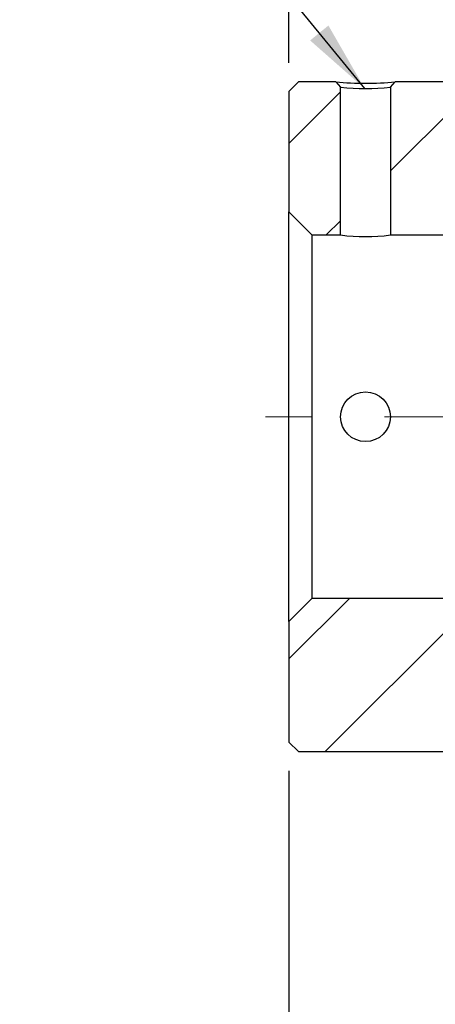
# Model space of a CAD drawing. Header units: millimetres. Extents: x 4 to 295, y 43 to 175.
# Tile 3 of 10: x 91 to 105, y 75 to 109. Entities that reach past the tile are written whole.
import ezdxf

# ---------------------------------------------------------------- set-up
doc = ezdxf.new("R2010")
doc.units = ezdxf.units.MM
doc.linetypes.add('CENTERX2', pattern=[20.319999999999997, 12.7, -2.54, 2.54, -2.54])
doc.layers.add('FORMAT', color=7, linetype='Continuous')
doc.styles.add('SLDTEXTSTYLE0', font='TXT', dxfattribs={"width": 0.75})
doc.dimstyles.new('SLDDIMSTYLE0', dxfattribs={"dimtxt": 3.5, "dimasz": 2.5, "dimexe": 0, "dimexo": 0.0625, "dimgap": 0.875, "dimtad": 1, "dimlfac": 1.5, "dimrnd": 1e-09, "dimzin": 12, "dimdsep": 46, "dimtxsty": 'SLDTEXTSTYLE0', "dimsah": 1, "dimcen": 0.09, "dimadec": 0, "dimazin": 3, "dimtfac": 1, "dimtofl": 0, "dimtmove": 0, "dimatfit": 3, "dimfxl": 0, "dimfrac": 2, "dimtolj": 1, "dimtzin": 12, "dimarcsym": 0})
doc.dimstyles.new('SLDDIMSTYLE2', dxfattribs={"dimtxt": 0.18, "dimasz": 2.5, "dimexe": 0, "dimexo": 0.0625, "dimgap": 0, "dimtad": 0, "dimtih": 1, "dimtoh": 1, "dimdec": 0, "dimrnd": 1e-09, "dimzin": 0, "dimdsep": 46, "dimtxsty": 'Standard', "dimsah": 1, "dimcen": 0.09, "dimadec": 0, "dimazin": 0, "dimtfac": 2.5, "dimtdec": 0, "dimtofl": 0, "dimtmove": 0, "dimatfit": 3, "dimfxl": 0, "dimfrac": 2, "dimtolj": 1, "dimtzin": 0, "dimarcsym": 0})
doc.dimstyles.new('SLDDIMSTYLE3', dxfattribs={"dimtxt": 3.5, "dimasz": 2.5, "dimexe": 0, "dimexo": 0.0625, "dimgap": 0.875, "dimtad": 1, "dimlfac": 1.5, "dimrnd": 1e-09, "dimzin": 12, "dimdsep": 46, "dimtxsty": 'SLDTEXTSTYLE0', "dimsah": 1, "dimcen": 0.09, "dimadec": 0, "dimazin": 3, "dimtfac": 1, "dimtmove": 0, "dimatfit": 0, "dimfxl": 0, "dimfrac": 2, "dimtolj": 1, "dimtzin": 12, "dimarcsym": 0})
pattern_1 = [(45, (0, 0), (-2.245064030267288, 2.245064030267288), [])]

# ---------------------------------------------------------------- blocks, each defined once
blk = doc.blocks.new('_D_6')
at = {"layer": 'FORMAT', "color": 7}
for p, q in [((100.2670232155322, 107.5693538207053), (100.2670232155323, 129.8849317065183)), ((105.6003565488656, 115.5693538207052), (105.6003565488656, 129.8849317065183)), ((100.2670232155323, 128.8849317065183), (94.76702321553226, 128.8849317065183)), ((100.2670232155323, 128.8849317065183), (105.6003565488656, 128.8849317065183)), ((105.6003565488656, 128.8849317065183), (111.1003565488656, 128.8849317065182))]:
    blk.add_line(p, q, dxfattribs=at)
for centre, start, end in [((106.1803858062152, 131.663056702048), 153.4349488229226, 206.5650511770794), ((97.65399701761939, 131.6630567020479), 333.4349488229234, 26.56505117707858)]:
    blk.add_arc(centre, 6.2120763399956, start, end, dxfattribs=at)
for points in [[(100.2670232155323, 128.8849317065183), (97.76702321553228, 129.1349317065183), (97.76702321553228, 128.6349317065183)], [(105.6003565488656, 128.8849317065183), (108.1003565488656, 128.6349317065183), (108.1003565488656, 129.1349317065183)]]:
    blk.add_solid(points, dxfattribs=at)
at = {"layer": 'FORMAT', "color": 7, "insert": (100.6241358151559, 133.3966686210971), "char_height": 3.5, "attachment_point": 1, "style": 'SLDTEXTSTYLE0'}
blk.add_mtext('8', dxfattribs=at)
blk = doc.blocks.new('_D_10')
at = {"layer": 'FORMAT', "color": 7}
for p, q in [((100.2670232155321, 82.90268715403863), (100.2670232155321, 65.38885588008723)), ((133.6003565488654, 78.56935382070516), (133.6003565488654, 65.38885588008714)), ((100.2670232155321, 66.38885588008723), (133.6003565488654, 66.38885588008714))]:
    blk.add_line(p, q, dxfattribs=at)
for points in [[(100.2670232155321, 66.38885588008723), (102.7670232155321, 66.13885588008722), (102.7670232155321, 66.63885588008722)], [(133.6003565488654, 66.38885588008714), (131.1003565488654, 66.63885588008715), (131.1003565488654, 66.13885588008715)]]:
    blk.add_solid(points, dxfattribs=at)
at = {"layer": 'FORMAT', "color": 7, "insert": (114.8006895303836, 70.90059279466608), "char_height": 3.5, "attachment_point": 1, "style": 'SLDTEXTSTYLE0'}
blk.add_mtext('50', dxfattribs=at)

msp = doc.modelspace()

# ---------------------------------------------------------------- hatches: boundary and pattern name
at = {"layer": 'FORMAT', "linetype": 'Continuous', "lineweight": 18}
h = msp.add_hatch(dxfattribs=at)
h.set_pattern_fill('ANSI31', color=256, style=0)
h.set_pattern_definition(pattern_1)
h.paths.add_polyline_path([(100.2670232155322, 102.3693538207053), (101.0670232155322, 101.5693538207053), (102.0670232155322, 101.5693538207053), (102.0670232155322, 106.7171723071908), (101.8989823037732, 106.9026871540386), (100.6003565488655, 106.9026871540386), (100.2670232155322, 106.5693538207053)], flags=0)
h = msp.add_hatch(dxfattribs=at)
h.set_pattern_fill('ANSI31', color=256, style=0)
h.set_pattern_definition(pattern_1)
edge = h.paths.add_edge_path(flags=0)
edge.add_line((106.8003565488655, 101.5693538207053), (107.6003565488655, 102.3693538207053))
edge.add_line((107.6003565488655, 102.3693538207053), (107.6003565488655, 104.0360204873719))
edge.add_line((107.6003565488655, 104.0360204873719), (107.4003565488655, 104.2360204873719))
edge.add_line((107.4003565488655, 104.2360204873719), (106.9336898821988, 104.2360204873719))
edge.add_line((106.9336898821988, 104.2360204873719), (106.9336898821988, 106.5693538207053))
edge.add_line((106.9336898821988, 106.5693538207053), (106.6003565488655, 106.9026871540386))
edge.add_line((106.6003565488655, 106.9026871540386), (103.9683961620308, 106.9026871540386))
edge.add_line((103.9683963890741, 106.9026870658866), (103.8003556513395, 106.7171722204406))
edge.add_line((103.8003565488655, 106.7171722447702), (103.8003565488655, 101.5693538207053))
edge.add_line((103.8003565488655, 101.5693538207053), (106.8003565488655, 101.5693538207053))
h = msp.add_hatch(dxfattribs=at)
h.set_pattern_fill('ANSI31', color=256, style=0)
h.set_pattern_definition(pattern_1)
h.paths.add_polyline_path([(107.4003565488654, 86.23602048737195), (107.6003565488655, 86.43602048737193), (107.6003565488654, 88.10268715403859), (106.8003565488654, 88.9026871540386), (101.0670232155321, 88.90268715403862), (100.2670232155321, 88.10268715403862), (100.2670232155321, 83.90268715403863), (100.6003565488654, 83.56935382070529), (106.6003565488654, 83.56935382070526), (106.9336898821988, 83.9026871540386), (106.9336898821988, 86.23602048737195)], flags=0)

# ---------------------------------------------------------------- linework, layer by layer
at = {"color": 7, "linetype": 'Continuous', "lineweight": 25}
for p, q in [((100.2670232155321, 106.5693538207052), (100.6003565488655, 106.9026871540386)), ((101.8989823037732, 106.9026871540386), (100.6003565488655, 106.9026871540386)), ((101.8989823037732, 106.9026871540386), (102.0670232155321, 106.7171723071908)), ((102.0670232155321, 101.5693538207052), (102.0670232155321, 106.7171723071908)), ((103.8003556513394, 106.7171722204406), (103.968396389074, 106.9026870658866)), ((103.8003565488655, 106.7171722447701), (103.8003565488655, 101.5693538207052)), ((106.6003565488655, 106.9026871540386), (103.9683961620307, 106.9026871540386)), ((100.2670232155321, 106.5693538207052), (100.2670232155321, 102.3693538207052)), ((101.0670232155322, 101.5693538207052), (100.2670232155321, 102.3693538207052)), ((100.2670232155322, 88.10268715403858), (100.2670232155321, 102.3693538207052)), ((101.0670232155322, 101.5693538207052), (102.0670232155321, 101.5693538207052)), ((101.0670232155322, 101.5693538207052), (101.0670232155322, 88.90268715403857)), ((103.8003565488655, 101.5693538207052), (106.8003565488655, 101.5693538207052)), ((100.2670232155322, 88.10268715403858), (101.0670232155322, 88.90268715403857)), ((106.8003565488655, 88.90268715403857), (101.0670232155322, 88.90268715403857)), ((100.2670232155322, 88.10268715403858), (100.2670232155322, 83.90268715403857)), ((100.6003565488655, 83.56935382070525), (100.2670232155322, 83.90268715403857)), ((100.6003565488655, 83.56935382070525), (106.6003565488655, 83.56935382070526))]:
    msp.add_line(p, q, dxfattribs=at)
msp.add_circle((102.9336898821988, 95.2360204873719), 0.8666666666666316, dxfattribs=at)
for centre, radius, start, end in [((102.9336892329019, 118.1556326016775), 11.30041590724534, 264.7464329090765, 275.2535670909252), ((102.9336901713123, 114.7454828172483), 8.074953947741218, 263.8387028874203, 276.1612929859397), ((102.9336898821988, 107.8618668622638), 6.351915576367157, 262.1580007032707, 277.841999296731)]:
    msp.add_arc(centre, radius, start, end, dxfattribs=at)
at = {"layer": 'FORMAT', "color": 7, "linetype": 'CENTERX2', "lineweight": 18}
msp.add_line((141.6978773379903, 95.23602048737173), (99.44802964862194, 95.23602048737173), dxfattribs=at)

# ---------------------------------------------------------------- dimensions: what is measured, and where the dimension line sits
at = {"layer": 'FORMAT', "color": 7}
dim = msp.add_linear_dim(base=(105.6003565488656, 128.8849317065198), p1=(100.2670232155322, 106.5693538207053), p2=(105.6003565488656, 114.5693538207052), text='(<>)', dimstyle='SLDDIMSTYLE3', dxfattribs=at)
dim.commit()
dim.dimension.update_dxf_attribs({"geometry": '_D_6', "text_midpoint": (101.9171913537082, 128.8849317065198), "dimtype": 160})
dim = msp.add_linear_dim(base=(133.6003565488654, 66.38885588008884), p1=(100.2670232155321, 83.90268715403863), p2=(133.6003565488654, 79.56935382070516), dimstyle='SLDDIMSTYLE0', dxfattribs=at)
dim.commit()
dim.dimension.update_dxf_attribs({"geometry": '_D_10', "text_midpoint": (117.3868007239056, 66.3888558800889), "dimtype": 160})

# ---------------------------------------------------------------- leaders
msp.add_leader([(102.9058317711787, 106.6705203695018), (90.89186093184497, 121.3729679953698)], dimstyle='SLDDIMSTYLE2', dxfattribs=at)

doc.saveas('drawing.dxf')
